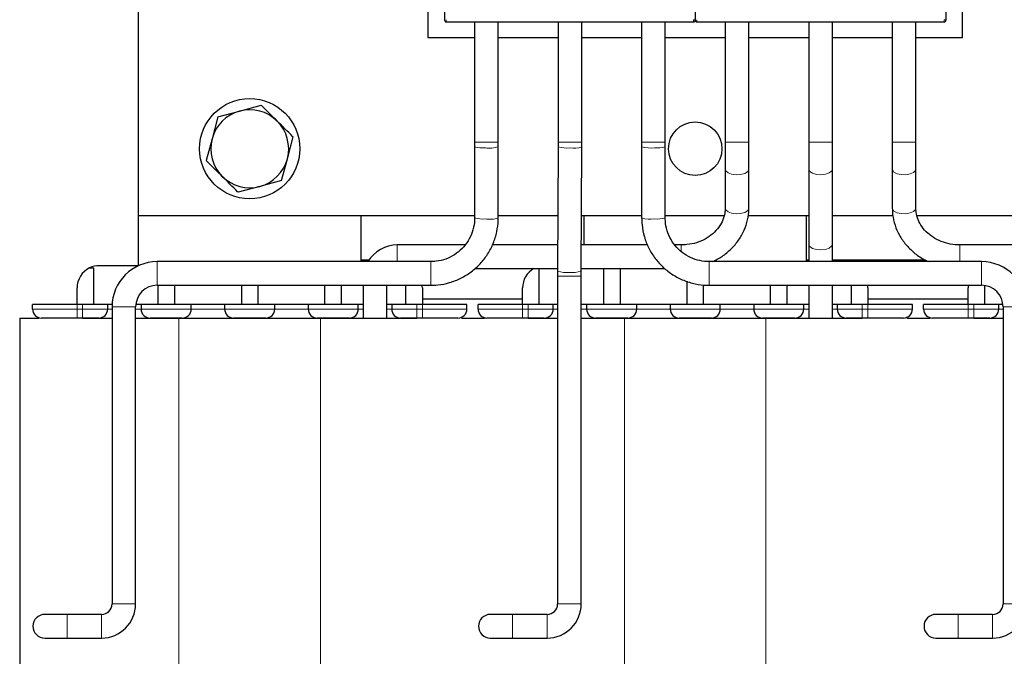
# Model space of a CAD drawing. Header units: millimetres. Extents: x 5 to 418, y 2 to 292.
# Tile 11 of 35: x 84 to 128, y 193 to 221. Entities that reach past the tile are written whole.
import ezdxf

# ---------------------------------------------------------------- set-up
doc = ezdxf.new("R2010")
doc.units = ezdxf.units.MM
doc.layers.add('SLD-0', color=7, linetype='Continuous')
doc.styles.add('SLDTEXTSTYLE0', font='TXT', dxfattribs={"width": 0.605})
doc.dimstyles.new('SLDDIMSTYLE0', dxfattribs={"dimtxt": 3.5, "dimasz": 3.302, "dimexe": 0, "dimexo": 0.0625, "dimgap": 0.875, "dimtad": 1, "dimlfac": 2, "dimrnd": 1e-09, "dimzin": 12, "dimdsep": 46, "dimtxsty": 'SLDTEXTSTYLE0', "dimsah": 1, "dimcen": 0.09, "dimadec": 0, "dimazin": 3, "dimtfac": 1, "dimtofl": 0, "dimtmove": 0, "dimatfit": 3, "dimfxl": 1, "dimfrac": 2, "dimtolj": 1, "dimtzin": 12, "dimarcsym": 0})

# ---------------------------------------------------------------- blocks, each defined once
blk = doc.blocks.new('_D_1')
at = {"layer": 'SLD-0'}
for p, q in [((125.136, 237.862), (160.323, 237.862)), ((159.323, 165.612), (159.323, 237.862)), ((151.386, 165.612), (160.323, 165.612))]:
    blk.add_line(p, q, dxfattribs=at)
for points in [[(159.323, 237.862), (158.815, 234.56), (159.831, 234.56)], [(159.323, 165.612), (159.831, 168.914), (158.815, 168.914)]]:
    blk.add_solid(points, dxfattribs=at)
at = {"layer": 'SLD-0', "insert": (154.811, 195.721), "char_height": 3.5, "attachment_point": 1, "rotation": 90, "style": 'SLDTEXTSTYLE0'}
blk.add_mtext('144,5', dxfattribs=at)

msp = doc.modelspace()

# ---------------------------------------------------------------- linework, layer by layer
at = {"color": 7, "linetype": 'Continuous', "lineweight": 25}
for p, q in [((103.1355, 232.6477), (103.1355, 221.4048)), ((114.3855, 232.6477), (114.3855, 221.4048)), ((125.6355, 232.6477), (125.6355, 221.4048)), ((89.3855, 232.1117), (89.3855, 212.6117)), ((102.3855, 224.6117), (102.3855, 220.6117)), ((126.3855, 220.6117), (126.3855, 224.6117)), ((103.2105, 221.3048), (114.3105, 221.3048)), ((104.4805, 221.3048), (104.4805, 215.9117)), ((105.5405, 215.9117), (105.5405, 221.3048)), ((108.2305, 221.3048), (108.2305, 215.9117)), ((109.2905, 215.9117), (109.2905, 221.3048)), ((111.9805, 221.3048), (111.9805, 215.9117)), ((113.0405, 215.9117), (113.0405, 221.3048)), ((114.4605, 221.3048), (125.5605, 221.3048)), ((115.7305, 221.3048), (115.7305, 215.9117)), ((116.7905, 215.9117), (116.7905, 221.3048)), ((119.4805, 221.3048), (119.4805, 215.9117)), ((120.5405, 215.9117), (120.5405, 221.3048)), ((123.2305, 221.3048), (123.2305, 215.9117)), ((124.2905, 215.9117), (124.2905, 221.3048)), ((102.3855, 220.6117), (104.4805, 220.6117)), ((105.5405, 220.6117), (108.2305, 220.6117)), ((109.2905, 220.6117), (111.9805, 220.6117)), ((113.0405, 220.6117), (115.7305, 220.6117)), ((116.7905, 220.6117), (119.4805, 220.6117)), ((120.5405, 220.6117), (123.2305, 220.6117)), ((124.2905, 220.6117), (126.3855, 220.6117)), ((93.9286, 217.301), (94.9039, 217.5648)), ((92.9532, 217.0372), (92.6941, 216.0606)), ((92.9532, 217.0372), (93.9286, 217.301)), ((96.077, 215.1628), (96.3361, 216.1394)), ((92.6941, 216.0606), (92.4349, 215.0841)), ((104.4805, 215.9117), (104.4805, 215.6967)), ((104.4805, 215.6967), (104.4805, 212.5025)), ((105.5405, 215.6967), (105.5405, 215.9117)), ((105.5405, 212.5025), (105.5405, 215.6967)), ((108.2301, 215.6992), (108.206, 210.1098)), ((108.2305, 215.9117), (108.2301, 215.6992)), ((109.266, 210.1052), (109.2901, 215.6946)), ((109.2901, 215.6946), (109.2905, 215.9117)), ((111.9805, 215.9117), (111.9805, 215.6967)), ((111.9805, 215.6967), (111.9805, 212.5025)), ((113.0405, 215.6967), (113.0405, 215.9117)), ((113.0405, 212.5025), (113.0405, 215.6967)), ((115.7305, 215.9117), (115.7305, 214.6981)), ((116.7905, 214.6981), (116.7905, 215.9117)), ((119.4805, 215.9117), (119.4805, 214.6982)), ((120.5405, 214.6982), (120.5405, 215.9117)), ((123.2305, 215.9117), (123.2305, 214.6981)), ((124.2905, 214.6981), (124.2905, 215.9117)), ((95.8178, 214.1863), (96.077, 215.1628)), ((115.7305, 214.6981), (115.7305, 212.9474)), ((116.7905, 212.9474), (116.7905, 214.6981)), ((119.4805, 214.6982), (119.4805, 211.3276)), ((120.5405, 211.3276), (120.5405, 214.6982)), ((123.2305, 214.6981), (123.2305, 212.9474)), ((124.2905, 212.9474), (124.2905, 214.6981)), ((95.8178, 214.1863), (94.8425, 213.9225)), ((94.8425, 213.9225), (93.8672, 213.6586)), ((89.3855, 212.6117), (104.4805, 212.6117)), ((89.3855, 212.6117), (89.3855, 210.3617)), ((99.3855, 210.5417), (99.3855, 212.6117)), ((105.5405, 212.6117), (108.2168, 212.6117)), ((109.2768, 212.6117), (111.9805, 212.6117)), ((109.3855, 212.6117), (109.3855, 211.2917)), ((113.0405, 212.6117), (115.6767, 212.6117)), ((116.7566, 212.6117), (119.4805, 212.6117)), ((119.3855, 210.5417), (119.3855, 212.6117)), ((120.5405, 212.6117), (123.2581, 212.6117)), ((124.34, 212.6117), (139.3855, 212.6117)), ((104.0445, 211.2917), (101.0105, 211.2917)), ((108.2111, 211.2917), (105.2797, 211.2917)), ((112.2453, 211.2917), (109.2711, 211.2917)), ((113.7605, 211.2917), (113.4763, 211.2917)), ((119.4805, 211.3276), (119.4805, 210.5417)), ((120.5405, 210.5417), (120.5405, 211.3276)), ((139.0105, 211.2917), (126.2605, 211.2917)), ((102.5105, 210.5417), (90.2355, 210.5417)), ((99.7384, 210.6117), (99.3855, 210.6117)), ((127.2355, 210.5417), (115.0105, 210.5417)), ((119.4805, 210.6117), (119.3855, 210.6117)), ((124.7289, 210.6117), (120.5405, 210.6117)), ((87.1996, 210.2617), (87.3855, 210.2617)), ((87.3855, 208.6117), (87.3855, 210.2617)), ((89.3998, 210.3617), (87.6355, 210.3617)), ((104.4909, 210.2317), (108.2065, 210.2317)), ((107.3855, 208.6117), (107.3855, 210.2317)), ((108.206, 210.1098), (108.2055, 209.8927)), ((109.2655, 209.8927), (109.266, 210.1052)), ((109.2665, 210.2317), (113.0224, 210.2317)), ((110.2605, 210.2317), (110.2605, 208.6117)), ((111.0105, 210.2317), (111.0105, 208.6117)), ((108.2055, 209.8927), (108.2055, 195.1742)), ((109.2655, 195.1742), (109.2655, 209.8927)), ((114.0105, 209.6613), (114.0105, 208.6117)), ((86.6355, 208.6117), (86.6355, 209.3617)), ((90.2355, 209.4817), (102.5105, 209.4817)), ((90.2605, 209.4817), (90.2605, 208.6117)), ((91.0105, 209.4817), (91.0105, 208.6117)), ((94.0105, 209.4817), (94.0105, 208.6117)), ((94.7605, 208.6117), (94.7605, 209.4817)), ((97.7605, 208.6117), (97.7605, 209.4817)), ((98.5105, 208.6117), (98.5105, 209.4817)), ((99.4805, 209.4817), (99.4805, 208.0117)), ((100.5405, 208.0117), (100.5405, 209.4817)), ((101.3855, 209.4817), (101.3855, 208.6117)), ((102.1355, 209.3617), (102.1355, 208.6117)), ((106.6355, 208.6117), (106.6355, 209.3617)), ((114.7605, 208.6117), (114.7605, 209.5008)), ((115.0105, 209.4817), (127.2355, 209.4817)), ((117.7605, 208.6117), (117.7605, 209.4817)), ((118.5105, 208.6117), (118.5105, 209.4817)), ((119.4805, 209.4817), (119.4805, 208.0117)), ((120.5405, 208.0117), (120.5405, 209.4817)), ((121.3855, 209.4817), (121.3855, 208.6117)), ((122.1355, 209.3617), (122.1355, 208.6117)), ((126.6355, 208.6117), (126.6355, 209.3617)), ((127.3855, 208.6117), (127.3855, 209.4701)), ((106.6355, 208.8617), (102.1355, 208.8617)), ((126.6355, 208.8617), (122.1355, 208.8617)), ((84.6355, 208.4117), (84.6355, 208.6117)), ((86.6355, 208.6117), (84.6355, 208.6117)), ((86.8855, 208.6117), (86.6355, 208.6117)), ((88.0105, 208.6117), (86.8855, 208.6117)), ((88.0105, 208.4117), (88.0105, 208.6117)), ((88.208, 208.6117), (88.0105, 208.6117)), ((88.2055, 208.5117), (88.2055, 195.1742)), ((89.2655, 195.1742), (89.2655, 208.5117)), ((89.5105, 208.6117), (89.2707, 208.6117)), ((89.5105, 208.6117), (89.5105, 208.4117)), ((91.7605, 208.6117), (89.5105, 208.6117)), ((91.7605, 208.4117), (91.7605, 208.6117)), ((93.2605, 208.6117), (91.7605, 208.6117)), ((93.2605, 208.6117), (93.2605, 208.4117)), ((95.5105, 208.6117), (93.2605, 208.6117)), ((95.5105, 208.4117), (95.5105, 208.6117)), ((97.0105, 208.6117), (95.5105, 208.6117)), ((97.0105, 208.6117), (97.0105, 208.4117)), ((99.2605, 208.6117), (97.0105, 208.6117)), ((99.2605, 208.4117), (99.2605, 208.6117)), ((99.4805, 208.6117), (99.2605, 208.6117)), ((100.7605, 208.6117), (100.5405, 208.6117)), ((100.7605, 208.6117), (100.7605, 208.4117)), ((101.8855, 208.6117), (100.7605, 208.6117)), ((102.1355, 208.6117), (101.8855, 208.6117)), ((104.1355, 208.6117), (102.1355, 208.6117)), ((104.1355, 208.4117), (104.1355, 208.6117)), ((104.6355, 208.4117), (104.6355, 208.6117)), ((106.6355, 208.6117), (104.6355, 208.6117)), ((106.8855, 208.6117), (106.6355, 208.6117)), ((108.0105, 208.6117), (106.8855, 208.6117)), ((108.0105, 208.4117), (108.0105, 208.6117)), ((108.2055, 208.6117), (108.0105, 208.6117)), ((109.5105, 208.6117), (109.2655, 208.6117)), ((109.5105, 208.6117), (109.5105, 208.4117)), ((111.7605, 208.6117), (109.5105, 208.6117)), ((111.7605, 208.4117), (111.7605, 208.6117)), ((113.2605, 208.6117), (111.7605, 208.6117)), ((113.2605, 208.6117), (113.2605, 208.4117)), ((115.5105, 208.6117), (113.2605, 208.6117)), ((115.5105, 208.4117), (115.5105, 208.6117)), ((117.0105, 208.6117), (115.5105, 208.6117)), ((117.0105, 208.6117), (117.0105, 208.4117)), ((119.2605, 208.6117), (117.0105, 208.6117)), ((119.2605, 208.4117), (119.2605, 208.6117)), ((119.4805, 208.6117), (119.2605, 208.6117)), ((120.7605, 208.6117), (120.5405, 208.6117)), ((120.7605, 208.6117), (120.7605, 208.4117)), ((121.8855, 208.6117), (120.7605, 208.6117)), ((122.1355, 208.6117), (121.8855, 208.6117)), ((124.1355, 208.6117), (122.1355, 208.6117)), ((124.1355, 208.4117), (124.1355, 208.6117)), ((124.6355, 208.4117), (124.6355, 208.6117)), ((126.6355, 208.6117), (124.6355, 208.6117)), ((126.8855, 208.6117), (126.6355, 208.6117)), ((128.0105, 208.6117), (126.8855, 208.6117)), ((128.0105, 208.4117), (128.0105, 208.6117)), ((128.2004, 208.6117), (128.0105, 208.6117)), ((128.2055, 208.5117), (128.2055, 195.1742)), ((84.0605, 208.0117), (84.0605, 179.7117)), ((84.0605, 208.0117), (84.9245, 208.0117)), ((86.8855, 208.0117), (86.6355, 208.0117)), ((86.8855, 208.0117), (88.2055, 208.0117)), ((89.2655, 208.0117), (91.2105, 208.0117)), ((91.2105, 208.0117), (97.5605, 208.0117)), ((97.5605, 208.0117), (101.8855, 208.0117)), ((102.1355, 208.0117), (101.8855, 208.0117)), ((103.891, 208.0117), (104.3855, 208.0117)), ((104.3855, 208.0117), (104.9245, 208.0117)), ((106.8855, 208.0117), (106.6355, 208.0117)), ((106.8855, 208.0117), (108.2055, 208.0117)), ((109.2655, 208.0117), (111.2105, 208.0117)), ((111.2105, 208.0117), (117.5605, 208.0117)), ((117.5605, 208.0117), (121.8855, 208.0117)), ((122.1355, 208.0117), (121.8855, 208.0117)), ((123.891, 208.0117), (124.3855, 208.0117)), ((124.3855, 208.0117), (124.9245, 208.0117)), ((126.8855, 208.0117), (126.6355, 208.0117)), ((126.8855, 208.0117), (128.2055, 208.0117)), ((86.1855, 194.7042), (85.1855, 194.7042)), ((87.7355, 194.7042), (86.1855, 194.7042)), ((106.1857, 194.7042), (105.1857, 194.7042)), ((107.7355, 194.7042), (106.1857, 194.7042)), ((126.1855, 194.7042), (125.1855, 194.7042)), ((127.7355, 194.7042), (126.1855, 194.7042)), ((85.1855, 193.6442), (86.1855, 193.6442)), ((86.1855, 193.6442), (87.7355, 193.6442)), ((105.1857, 193.6442), (106.1857, 193.6442)), ((106.1857, 193.6442), (107.7355, 193.6442)), ((125.1855, 193.6442), (126.1855, 193.6442)), ((126.1855, 193.6442), (127.7355, 193.6442))]:
    msp.add_line(p, q, dxfattribs=at)
at = {"color": 7, "linetype": 'Continuous', "lineweight": 18}
for p, q in [((103.2105, 221.4048), (103.2105, 221.3048)), ((114.3105, 221.4048), (114.3105, 221.3048)), ((114.3855, 221.4048), (114.3105, 221.4048)), ((114.4605, 221.4048), (114.4605, 221.3048)), ((125.5605, 221.4048), (125.5605, 221.3048)), ((125.6355, 221.4048), (125.5605, 221.4048)), ((104.4805, 215.9117), (104.965, 215.9117)), ((104.965, 215.9117), (105.5405, 215.9117)), ((108.7605, 215.9117), (108.2305, 215.9117)), ((108.7605, 215.9117), (109.2905, 215.9117)), ((111.9805, 215.9117), (112.5561, 215.9117)), ((112.5561, 215.9117), (113.0405, 215.9117)), ((115.7305, 215.9117), (116.7905, 215.9117)), ((119.4805, 215.9117), (120.5405, 215.9117)), ((123.2305, 215.9117), (124.2905, 215.9117)), ((101.0105, 211.2917), (101.0105, 210.5417)), ((113.7605, 211.2917), (113.7605, 211.0066)), ((126.2605, 210.5417), (126.2605, 211.2917)), ((90.2355, 210.5417), (90.2355, 210.0117)), ((102.5105, 210.5417), (102.5105, 210.0117)), ((115.0105, 210.0117), (115.0105, 210.5417)), ((127.2355, 210.0117), (127.2355, 210.5417)), ((90.2355, 210.0117), (90.2355, 209.4817)), ((102.5105, 210.0117), (102.5105, 209.4817)), ((115.0105, 209.4817), (115.0105, 210.0117)), ((127.2355, 209.4817), (127.2355, 210.0117)), ((108.2055, 209.8927), (108.7355, 209.8927)), ((108.7355, 209.8927), (109.2655, 209.8927)), ((84.6355, 208.4117), (86.6355, 208.4117)), ((86.6355, 208.4117), (86.6355, 208.6117)), ((86.6355, 208.0117), (86.6355, 208.4117)), ((86.6355, 208.4117), (86.8855, 208.4117)), ((86.8855, 208.4117), (86.8855, 208.6117)), ((86.8855, 208.4117), (88.0105, 208.4117)), ((86.8855, 208.0117), (86.8855, 208.4117)), ((88.2055, 208.4117), (88.0105, 208.4117)), ((88.2055, 208.5117), (88.7355, 208.5117)), ((88.7355, 208.5117), (89.2655, 208.5117)), ((89.5105, 208.4117), (89.2655, 208.4117)), ((89.5105, 208.4117), (91.7605, 208.4117)), ((93.2605, 208.4117), (91.7605, 208.4117)), ((93.2605, 208.4117), (95.5105, 208.4117)), ((97.0105, 208.4117), (95.5105, 208.4117)), ((97.0105, 208.4117), (99.2605, 208.4117)), ((99.4805, 208.4117), (99.2605, 208.4117)), ((100.7605, 208.4117), (100.5405, 208.4117)), ((100.7605, 208.4117), (101.8855, 208.4117)), ((101.8855, 208.4117), (101.8855, 208.6117)), ((101.8855, 208.0117), (101.8855, 208.4117)), ((101.8855, 208.4117), (102.1355, 208.4117)), ((102.1355, 208.4117), (102.1355, 208.6117)), ((102.1355, 208.0117), (102.1355, 208.4117)), ((102.1355, 208.4117), (104.1355, 208.4117)), ((104.6355, 208.4117), (106.6355, 208.4117)), ((106.6355, 208.4117), (106.6355, 208.6117)), ((106.6355, 208.0117), (106.6355, 208.4117)), ((106.6355, 208.4117), (106.8855, 208.4117)), ((106.8855, 208.4117), (106.8855, 208.6117)), ((106.8855, 208.4117), (108.0105, 208.4117)), ((106.8855, 208.0117), (106.8855, 208.4117)), ((108.2055, 208.4117), (108.0105, 208.4117)), ((109.5105, 208.4117), (109.2655, 208.4117)), ((109.5105, 208.4117), (111.7605, 208.4117)), ((113.2605, 208.4117), (111.7605, 208.4117)), ((113.2605, 208.4117), (115.5105, 208.4117)), ((117.0105, 208.4117), (115.5105, 208.4117)), ((117.0105, 208.4117), (119.2605, 208.4117)), ((119.4805, 208.4117), (119.2605, 208.4117)), ((120.7605, 208.4117), (120.5405, 208.4117)), ((120.7605, 208.4117), (121.8855, 208.4117)), ((121.8855, 208.4117), (121.8855, 208.6117)), ((121.8855, 208.0117), (121.8855, 208.4117)), ((121.8855, 208.4117), (122.1355, 208.4117)), ((122.1355, 208.4117), (122.1355, 208.6117)), ((122.1355, 208.0117), (122.1355, 208.4117)), ((122.1355, 208.4117), (124.1355, 208.4117)), ((124.6355, 208.4117), (126.6355, 208.4117)), ((126.6355, 208.4117), (126.6355, 208.6117)), ((126.6355, 208.0117), (126.6355, 208.4117)), ((126.6355, 208.4117), (126.8855, 208.4117)), ((126.8855, 208.4117), (126.8855, 208.6117)), ((126.8855, 208.4117), (128.0105, 208.4117)), ((126.8855, 208.0117), (126.8855, 208.4117)), ((128.2055, 208.4117), (128.0105, 208.4117)), ((128.2055, 208.5117), (128.7355, 208.5117)), ((91.2105, 208.0117), (91.2105, 179.7117)), ((97.5605, 208.0117), (97.5605, 179.7117)), ((111.2105, 208.0117), (111.2105, 179.7117)), ((117.5605, 208.0117), (117.5605, 179.7117)), ((88.2055, 195.1742), (88.7355, 195.1742)), ((88.7355, 195.1742), (89.2655, 195.1742)), ((108.2055, 195.1742), (108.7355, 195.1742)), ((108.7355, 195.1742), (109.2655, 195.1742)), ((128.2055, 195.1742), (128.7355, 195.1742)), ((86.1855, 194.7042), (86.1855, 194.1742)), ((87.7355, 194.7042), (87.7355, 194.1742)), ((106.1857, 194.7042), (106.1857, 194.1742)), ((107.7355, 194.7042), (107.7355, 194.1742)), ((126.1855, 194.7042), (126.1855, 194.1742)), ((127.7355, 194.7042), (127.7355, 194.1742)), ((86.1855, 194.1742), (86.1855, 193.6442)), ((87.7355, 194.1742), (87.7355, 193.6442)), ((106.1857, 194.1742), (106.1857, 193.6442)), ((107.7355, 194.1742), (107.7355, 193.6442)), ((126.1855, 194.1742), (126.1855, 193.6442)), ((127.7355, 194.1742), (127.7355, 193.6442))]:
    msp.add_line(p, q, dxfattribs=at)
at = {"color": 7, "linetype": 'Continuous', "lineweight": 18, "flags": 128}
for points in [[(115.7305, 214.6981), (115.7564, 214.6188), (115.8573, 214.5312), (116.0196, 214.469), (116.2186, 214.4417), (116.4239, 214.4534), (116.6045, 214.5024), (116.7326, 214.5812), (116.7889, 214.6778), (116.7905, 214.6981)], [(119.4805, 214.6982), (119.4809, 214.6892), (119.5283, 214.5915), (119.6491, 214.51), (119.8249, 214.4572), (120.029, 214.4411), (120.2303, 214.4641), (120.3981, 214.5227), (120.507, 214.6081), (120.5405, 214.6982)], [(123.2305, 214.6981), (123.2364, 214.6599), (123.3064, 214.5655), (123.4456, 214.4912), (123.6327, 214.4485), (123.8392, 214.4437), (124.0338, 214.4777), (124.1868, 214.5453), (124.2749, 214.6361), (124.2905, 214.6981)], [(115.7305, 212.9474), (115.7564, 212.8681), (115.8573, 212.7805), (116.0196, 212.7183), (116.2186, 212.6909), (116.4239, 212.7027), (116.6045, 212.7517), (116.7326, 212.8304), (116.7889, 212.927), (116.7905, 212.9474)], [(123.2305, 212.9474), (123.2364, 212.9092), (123.3064, 212.8147), (123.4456, 212.7405), (123.6327, 212.6977), (123.8392, 212.693), (124.0338, 212.727), (124.1868, 212.7945), (124.2749, 212.8853), (124.2905, 212.9474)], [(119.4805, 211.3276), (119.4809, 211.3186), (119.5283, 211.2209), (119.6491, 211.1395), (119.8249, 211.0866), (120.029, 211.0705), (120.2303, 211.0935), (120.3981, 211.1522), (120.507, 211.2375), (120.5405, 211.3276)]]:
    msp.add_lwpolyline(points, dxfattribs=at)
at = {"color": 7, "linetype": 'Continuous', "lineweight": 25}
for centre, radius in [((94.3855, 215.6117), 2.25), ((114.3855, 215.6117), 1.2)]:
    msp.add_circle(centre, radius, dxfattribs=at)
for centre, radius, start, end in [((103.2105, 221.3798), 0.075, 179.99989, 270), ((114.3105, 221.3798), 0.075, 270, 0.00011), ((114.4605, 221.3798), 0.075, 179.99989, 270), ((125.5605, 221.3798), 0.075, 270, 0.00011), ((94.3855, 215.6117), 1.75, 105.13727, 165.13727), ((94.3855, 215.6117), 1.75, 45.13727, 105.13727), ((94.3855, 215.6117), 1.75, 345.13727, 45.13727), ((94.3855, 215.6117), 1.75, 165.13727, 225.13727), ((94.3855, 215.6117), 1.75, 285.13727, 345.13727), ((94.3855, 215.6117), 1.75, 225.13727, 285.13727), ((101.0105, 209.7617), 1.53, 90, 149.34923), ((90.2355, 208.5117), 2.03, 90, 180), ((127.2355, 208.5117), 2.03, 0, 90), ((87.6355, 209.3617), 1, 115.84193, 180), ((87.6355, 209.3617), 1, 90, 115.84193), ((107.6355, 209.3617), 1, 119.54136, 180), ((90.2355, 208.5117), 0.97, 90, 180), ((101.1355, 209.3617), 1, 0, 6.8921), ((121.1355, 209.3617), 1, 0, 6.8921), ((127.6355, 209.3617), 1, 173.1079, 180), ((127.2355, 208.5117), 0.97, 360, 90), ((85.0355, 208.4117), 0.4, 180, 270), ((87.6105, 208.4117), 0.4, 270, 0), ((89.9105, 208.4117), 0.4, 180, 270), ((91.3605, 208.4117), 0.4, 270, 0), ((93.6605, 208.4117), 0.4, 180, 270), ((95.1105, 208.4117), 0.4, 270, 0), ((97.4105, 208.4117), 0.4, 180, 270), ((98.8605, 208.4117), 0.4, 270, 0), ((101.1605, 208.4117), 0.4, 180, 270), ((103.7355, 208.4117), 0.4, 270, 0), ((105.0355, 208.4117), 0.4, 180, 270), ((107.6105, 208.4117), 0.4, 270, 0), ((109.9105, 208.4117), 0.4, 180, 270), ((111.3605, 208.4117), 0.4, 270, 0), ((113.6605, 208.4117), 0.4, 180, 270), ((115.1105, 208.4117), 0.4, 270, 0), ((117.4105, 208.4117), 0.4, 180, 270), ((118.8605, 208.4117), 0.4, 270, 0), ((121.1605, 208.4117), 0.4, 180, 270), ((123.7355, 208.4117), 0.4, 270, 0), ((125.0355, 208.4117), 0.4, 180, 270), ((127.6105, 208.4117), 0.4, 270, 0), ((87.7355, 195.1742), 0.47, 270, 0), ((87.7355, 195.1742), 1.53, 270, 0), ((107.7355, 195.1742), 0.47, 270, 0), ((107.7355, 195.1742), 1.53, 270, 0), ((127.7355, 195.1742), 0.47, 270, 0), ((127.7355, 195.1742), 1.53, 270, 360), ((85.1855, 194.1742), 0.53, 90, 180), ((105.1857, 194.1742), 0.53, 90, 180), ((125.1855, 194.1742), 0.53, 90, 180), ((85.1855, 194.1742), 0.53, 180, 270), ((105.1857, 194.1742), 0.53, 180, 270), ((125.1855, 194.1742), 0.53, 180, 270)]:
    msp.add_arc(centre, radius, start, end, dxfattribs=at)
at = {"color": 7, "linetype": 'Continuous', "lineweight": 18}
for centre, radius, start, end in [((104.844, 216.9675), 1.3218, 254.03863, 275.25025), ((105.1528, 216.9408), 1.3031, 261.71136, 287.31096), ((108.6141, 216.9955), 1.352, 253.49972, 276.19486), ((108.9399, 216.7165), 1.0802, 260.40962, 288.91337), ((112.3913, 217.2332), 1.5905, 255.03115, 275.94653), ((112.6771, 216.9675), 1.3218, 264.74975, 285.96137), ((104.844, 213.7733), 1.3218, 254.03863, 275.25025), ((105.1528, 213.7465), 1.3031, 261.71136, 287.31096), ((112.3913, 214.039), 1.5905, 255.03115, 275.94653), ((112.6771, 213.7733), 1.3218, 264.74975, 285.96137), ((108.59, 211.4067), 1.3525, 253.50514, 276.19157), ((108.8742, 211.6387), 1.5827, 264.9874, 284.33231)]:
    msp.add_arc(centre, radius, start, end, dxfattribs=at)
at = {"color": 7, "linetype": 'Continuous', "lineweight": 25}
for points, knots in [([(103.1355, 221.4048), (103.1355, 221.4016), (103.1355, 221.395), (103.1355, 221.3881), (103.1355, 221.3839), (103.1355, 221.3807), (103.1355, 221.3802), (103.1355, 221.3798)], [0, 0, 0, 0, 0.2491729, 0.4989908, 0.6241161, 0.7460589, 1, 1, 1, 1]), ([(114.3855, 221.4048), (114.3855, 221.4016), (114.3855, 221.395), (114.3855, 221.3867), (114.3855, 221.381), (114.3855, 221.3802), (114.3855, 221.3798)], [0, 0, 0, 0, 0.2499989, 0.4999985, 0.7499989, 1, 1, 1, 1]), ([(114.3855, 221.4048), (114.3855, 221.4016), (114.3855, 221.395), (114.3855, 221.3881), (114.3855, 221.3839), (114.3855, 221.3807), (114.3855, 221.3802), (114.3855, 221.3798)], [0, 0, 0, 0, 0.2491729, 0.4989908, 0.6241161, 0.7460589, 1, 1, 1, 1]), ([(125.6355, 221.4048), (125.6355, 221.4016), (125.6355, 221.395), (125.6355, 221.3867), (125.6355, 221.381), (125.6355, 221.3802), (125.6355, 221.3798)], [0, 0, 0, 0, 0.2499989, 0.4999985, 0.7499989, 1, 1, 1, 1]), ([(95.62, 216.8521), (95.4388, 217.0324), (95.1986, 217.2715), (94.962, 217.5069), (94.9039, 217.5648)], [0, 0, 0, 0, 0.75403804, 1, 1, 1, 1]), ([(96.3361, 216.1394), (96.3288, 216.1467), (96.0928, 216.3816), (95.8526, 216.6206), (95.62, 216.8521)], [0, 0, 0, 0, 0.0311177, 1, 1, 1, 1]), ([(93.1511, 214.3713), (92.9699, 214.5516), (92.7296, 214.7907), (92.4931, 215.0262), (92.4349, 215.0841)], [0, 0, 0, 0, 0.754038, 1, 1, 1, 1]), ([(93.8672, 213.6586), (93.8599, 213.6659), (93.6238, 213.9008), (93.3837, 214.1398), (93.1511, 214.3713)], [0, 0, 0, 0, 0.0311177, 1, 1, 1, 1]), ([(115.7305, 212.9474), (115.7286, 212.8928), (115.7222, 212.7158), (115.6439, 212.4199), (115.4574, 212.0811), (115.1841, 211.7851), (114.8412, 211.5478), (114.4461, 211.3819), (114.0768, 211.3021), (113.8458, 211.2945), (113.7605, 211.2917)], [0, 0, 0, 0, 0.0653502, 0.2120452, 0.3577434, 0.5008233, 0.6415537, 0.7807381, 0.9190222, 1, 1, 1, 1]), ([(115.1592, 210.5417), (115.3053, 210.6164), (115.6112, 210.7727), (116.0069, 211.1029), (116.3441, 211.4978), (116.5941, 211.9426), (116.7466, 212.41), (116.7889, 212.7506), (116.7904, 212.9263), (116.7905, 212.9474)], [0, 0, 0, 0, 0.1540773, 0.3226159, 0.4905709, 0.6575969, 0.8234674, 0.9787865, 1, 1, 1, 1]), ([(123.2305, 212.9474), (123.234, 212.851), (123.2432, 212.5918), (123.3389, 212.1759), (123.538, 211.7211), (123.8249, 211.3052), (124.1916, 210.9458), (124.5482, 210.6856), (124.7954, 210.5784), (124.8798, 210.5417)], [0, 0, 0, 0, 0.0963831, 0.2590784, 0.4218566, 0.5851202, 0.7492306, 0.9143046, 1, 1, 1, 1]), ([(126.2605, 211.2917), (126.1902, 211.2937), (125.9754, 211.2996), (125.6217, 211.3681), (125.2277, 211.523), (124.885, 211.746), (124.6087, 212.0237), (124.4119, 212.3429), (124.3066, 212.6568), (124.2953, 212.8612), (124.2905, 212.9474)], [0, 0, 0, 0, 0.0667945, 0.2039754, 0.3411945, 0.4784785, 0.6162935, 0.7554086, 0.8968106, 1, 1, 1, 1]), ([(102.5105, 209.4817), (102.6151, 209.485), (102.9013, 209.4938), (103.3631, 209.5876), (103.8733, 209.7859), (104.3395, 210.0736), (104.7465, 210.4397), (105.0811, 210.8725), (105.3326, 211.3581), (105.4893, 211.8716), (105.5378, 212.2594), (105.5401, 212.4668), (105.5405, 212.5025)], [0, 0, 0, 0, 0.06601614, 0.18062854, 0.2953452, 0.41005675, 0.52475726, 0.63944242, 0.75410987, 0.86875954, 0.97740902, 1, 1, 1, 1]), ([(104.4805, 212.5025), (104.4784, 212.4348), (104.4717, 212.2216), (104.3911, 211.8676), (104.2039, 211.4685), (103.9312, 211.1207), (103.5881, 210.8413), (103.1914, 210.6459), (102.8229, 210.5535), (102.5935, 210.5449), (102.5105, 210.5417)], [0, 0, 0, 0, 0.0660577, 0.2081981, 0.3505611, 0.4928909, 0.6351675, 0.777383, 0.9195412, 1, 1, 1, 1]), ([(111.9805, 212.5025), (111.9838, 212.398), (111.9927, 212.1126), (112.0868, 211.6523), (112.2856, 211.1439), (112.5741, 210.6794), (112.941, 210.2738), (113.3749, 209.9403), (113.8617, 209.6895), (114.3766, 209.5331), (114.766, 209.4845), (114.9744, 209.4821), (115.0105, 209.4817)], [0, 0, 0, 0, 0.0660659, 0.1805806, 0.2951958, 0.4098152, 0.5244448, 0.6390895, 0.753752, 0.8684329, 0.977168, 1, 1, 1, 1]), ([(115.0105, 210.5417), (114.9424, 210.5439), (114.7281, 210.5506), (114.3726, 210.6308), (113.972, 210.8169), (113.6228, 211.0879), (113.3422, 211.4289), (113.1458, 211.8233), (113.0525, 212.1904), (113.0437, 212.4193), (113.0405, 212.5025)], [0, 0, 0, 0, 0.0661049, 0.207968, 0.3500608, 0.4921798, 0.634346, 0.776573, 0.9188623, 1, 1, 1, 1]), ([(86.6355, 208.0117), (86.4343, 208.0117), (86.1237, 208.0117), (85.7508, 208.0117), (85.4963, 208.0117), (85.2894, 208.0117), (85.0902, 208.0117), (85.057, 208.0117), (85.0355, 208.0117)], [0, 0, 0, 0, 0.23944295, 0.36966796, 0.49999995, 0.63022502, 0.76055705, 1, 1, 1, 1]), ([(87.6105, 208.0117), (87.6008, 208.0117), (87.5858, 208.0117), (87.4955, 208.0117), (87.4019, 208.0117), (87.2865, 208.0117), (87.1175, 208.0117), (86.9767, 208.0117), (86.8855, 208.0117)], [0, 0, 0, 0, 0.2394429, 0.3696034, 0.4999999, 0.6301604, 0.7605571, 1, 1, 1, 1]), ([(91.3605, 208.0117), (91.3508, 208.0117), (91.3358, 208.0117), (91.2455, 208.0117), (91.1519, 208.0117), (91.0365, 208.0117), (90.8675, 208.0117), (90.6355, 208.0117), (90.4036, 208.0117), (90.2347, 208.0117), (90.1193, 208.0117), (90.0256, 208.0117), (89.9353, 208.0117), (89.9203, 208.0117), (89.9105, 208.0117)], [0, 0, 0, 0, 0.1197215, 0.1848017, 0.2499999, 0.3150802, 0.3802785, 0.5, 0.6197215, 0.6848017, 0.7499999, 0.8150802, 0.8802785, 1, 1, 1, 1]), ([(95.1105, 208.0117), (95.1008, 208.0117), (95.0858, 208.0117), (94.9955, 208.0117), (94.9019, 208.0117), (94.7865, 208.0117), (94.6175, 208.0117), (94.3855, 208.0117), (94.1536, 208.0117), (93.9847, 208.0117), (93.8693, 208.0117), (93.7756, 208.0117), (93.6853, 208.0117), (93.6703, 208.0117), (93.6605, 208.0117)], [0, 0, 0, 0, 0.1197215, 0.1848017, 0.2499999, 0.3150802, 0.3802785, 0.5, 0.6197215, 0.6848017, 0.7499999, 0.8150802, 0.8802785, 1, 1, 1, 1]), ([(98.8605, 208.0117), (98.8508, 208.0117), (98.8358, 208.0117), (98.7455, 208.0117), (98.6519, 208.0117), (98.5365, 208.0117), (98.3675, 208.0117), (98.1355, 208.0117), (97.9036, 208.0117), (97.7347, 208.0117), (97.6193, 208.0117), (97.5256, 208.0117), (97.4353, 208.0117), (97.4203, 208.0117), (97.4105, 208.0117)], [0, 0, 0, 0, 0.1197215, 0.1848017, 0.2499999, 0.3150802, 0.3802785, 0.5, 0.6197215, 0.6848017, 0.7499999, 0.8150802, 0.8802785, 1, 1, 1, 1]), ([(101.8855, 208.0117), (101.7944, 208.0117), (101.6536, 208.0117), (101.4847, 208.0117), (101.3693, 208.0117), (101.2756, 208.0117), (101.1853, 208.0117), (101.1703, 208.0117), (101.1605, 208.0117)], [0, 0, 0, 0, 0.2394429, 0.3696034, 0.4999999, 0.6301604, 0.7605571, 1, 1, 1, 1]), ([(103.7355, 208.0117), (103.714, 208.0117), (103.6809, 208.0117), (103.4817, 208.0117), (103.2749, 208.0117), (103.0203, 208.0117), (102.6475, 208.0117), (102.3367, 208.0117), (102.1355, 208.0117)], [0, 0, 0, 0, 0.2394429, 0.369668, 0.5, 0.630225, 0.7605571, 1, 1, 1, 1]), ([(106.6355, 208.0117), (106.4343, 208.0117), (106.1237, 208.0117), (105.7508, 208.0117), (105.4963, 208.0117), (105.2894, 208.0117), (105.0902, 208.0117), (105.057, 208.0117), (105.0355, 208.0117)], [0, 0, 0, 0, 0.2394429, 0.369668, 0.5, 0.630225, 0.7605571, 1, 1, 1, 1]), ([(107.6105, 208.0117), (107.6008, 208.0117), (107.5858, 208.0117), (107.4955, 208.0117), (107.4019, 208.0117), (107.2865, 208.0117), (107.1175, 208.0117), (106.9767, 208.0117), (106.8855, 208.0117)], [0, 0, 0, 0, 0.2394429, 0.3696034, 0.4999999, 0.6301604, 0.7605571, 1, 1, 1, 1]), ([(111.3605, 208.0117), (111.3508, 208.0117), (111.3358, 208.0117), (111.2455, 208.0117), (111.1519, 208.0117), (111.0365, 208.0117), (110.8675, 208.0117), (110.6355, 208.0117), (110.4036, 208.0117), (110.2347, 208.0117), (110.1193, 208.0117), (110.0256, 208.0117), (109.9353, 208.0117), (109.9203, 208.0117), (109.9105, 208.0117)], [0, 0, 0, 0, 0.1197215, 0.1848017, 0.2499999, 0.3150802, 0.3802785, 0.5, 0.6197215, 0.6848017, 0.7499999, 0.8150802, 0.8802785, 1, 1, 1, 1]), ([(115.1105, 208.0117), (115.1008, 208.0117), (115.0858, 208.0117), (114.9955, 208.0117), (114.9019, 208.0117), (114.7865, 208.0117), (114.6175, 208.0117), (114.3855, 208.0117), (114.1536, 208.0117), (113.9847, 208.0117), (113.8693, 208.0117), (113.7756, 208.0117), (113.6853, 208.0117), (113.6703, 208.0117), (113.6605, 208.0117)], [0, 0, 0, 0, 0.1197215, 0.1848017, 0.2499999, 0.3150802, 0.3802785, 0.5, 0.6197215, 0.6848017, 0.7499999, 0.8150802, 0.8802785, 1, 1, 1, 1]), ([(118.8605, 208.0117), (118.8508, 208.0117), (118.8358, 208.0117), (118.7455, 208.0117), (118.6519, 208.0117), (118.5365, 208.0117), (118.3675, 208.0117), (118.1355, 208.0117), (117.9036, 208.0117), (117.7347, 208.0117), (117.6193, 208.0117), (117.5256, 208.0117), (117.4353, 208.0117), (117.4203, 208.0117), (117.4105, 208.0117)], [0, 0, 0, 0, 0.1197215, 0.1848017, 0.2499999, 0.3150802, 0.3802785, 0.5, 0.6197215, 0.6848017, 0.7499999, 0.8150802, 0.8802785, 1, 1, 1, 1]), ([(121.8855, 208.0117), (121.7944, 208.0117), (121.6536, 208.0117), (121.4847, 208.0117), (121.3693, 208.0117), (121.2756, 208.0117), (121.1853, 208.0117), (121.1703, 208.0117), (121.1605, 208.0117)], [0, 0, 0, 0, 0.23944295, 0.36960338, 0.49999989, 0.63016043, 0.76055705, 1, 1, 1, 1]), ([(123.7355, 208.0117), (123.714, 208.0117), (123.6809, 208.0117), (123.4817, 208.0117), (123.2749, 208.0117), (123.0203, 208.0117), (122.6475, 208.0117), (122.3367, 208.0117), (122.1355, 208.0117)], [0, 0, 0, 0, 0.2394429, 0.369668, 0.5, 0.630225, 0.7605571, 1, 1, 1, 1]), ([(126.6355, 208.0117), (126.4343, 208.0117), (126.1237, 208.0117), (125.7508, 208.0117), (125.4963, 208.0117), (125.2894, 208.0117), (125.0902, 208.0117), (125.057, 208.0117), (125.0355, 208.0117)], [0, 0, 0, 0, 0.2394429, 0.369668, 0.5, 0.630225, 0.7605571, 1, 1, 1, 1]), ([(127.6105, 208.0117), (127.6008, 208.0117), (127.5858, 208.0117), (127.4955, 208.0117), (127.4019, 208.0117), (127.2865, 208.0117), (127.1175, 208.0117), (126.9767, 208.0117), (126.8855, 208.0117)], [0, 0, 0, 0, 0.2394429, 0.3696034, 0.4999999, 0.6301604, 0.7605571, 1, 1, 1, 1])]:
    msp.add_open_spline(points, degree=3, knots=knots, dxfattribs=at)

# ---------------------------------------------------------------- dimensions: what is measured, and where the dimension line sits
at = {"layer": 'SLD-0'}
dim = msp.add_linear_dim(base=(159.3231, 237.8617), p1=(151.3855, 165.6117), p2=(125.1355, 237.8617), angle=90, dimstyle='SLDDIMSTYLE0', dxfattribs=at)
dim.commit()
dim.dimension.update_dxf_attribs({"geometry": '_D_1', "text_midpoint": (159.3231, 201.7367), "dimtype": 160})

doc.saveas('drawing.dxf')
